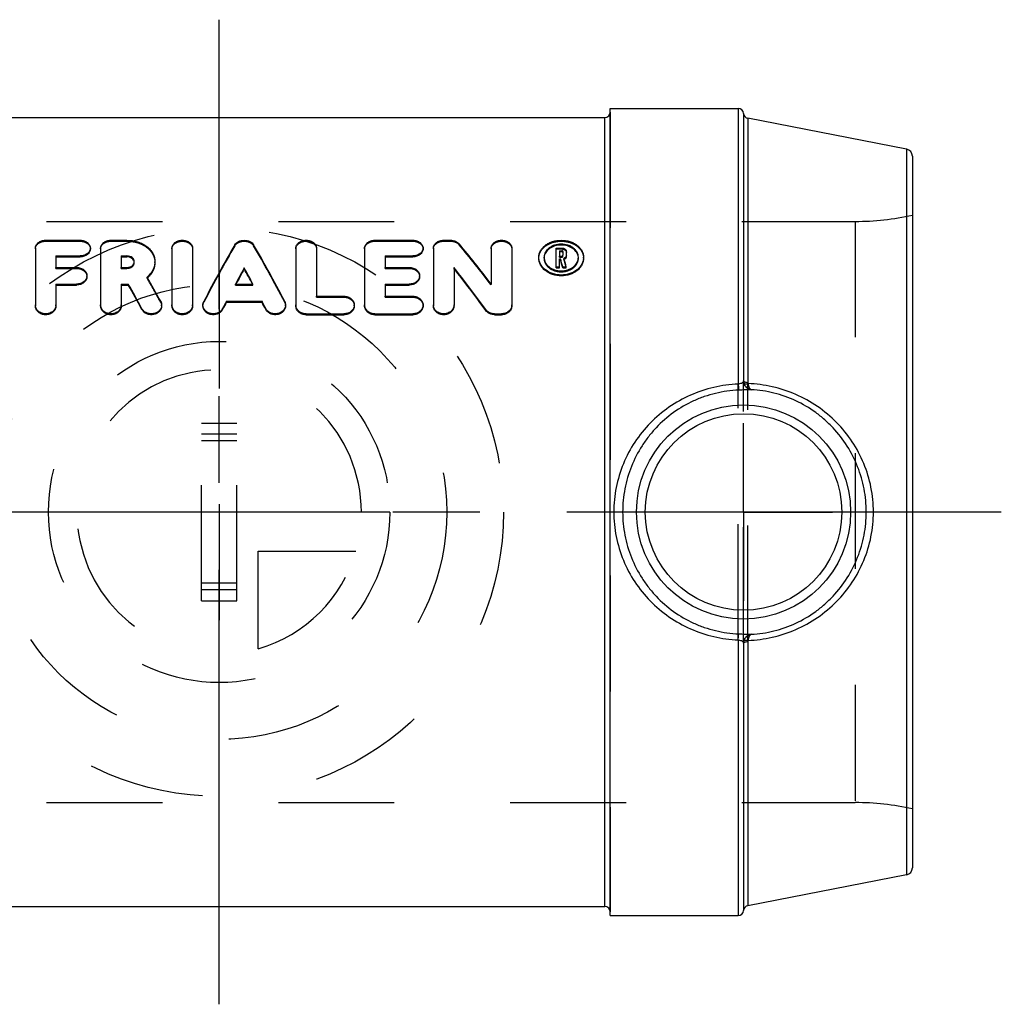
# Model space of a CAD drawing. Header units: millimetres. Extents: x 456 to 544, y 472.3 to 527.7.
# Tile 2 of 2: x 488.8 to 544, y 472.3 to 527.7. Entities that reach past the tile are written whole.
import ezdxf

# ---------------------------------------------------------------- set-up
doc = ezdxf.new("R2010")
doc.units = ezdxf.units.MM
doc.header["$LTSCALE"] = 65.185185
doc.linetypes.add('CENTER', pattern=[0.6, 0.375, -0.075, 0.075, -0.075])
doc.linetypes.add('HIDDEN', pattern=[0.2, 0.1, -0.1])
for name, color, linetype in [('ACHSEN_S', 7, 'CONTINUOUS'), ('KOERPER', 7, 'CONTINUOUS'), ('KONST.EL_MIT_GEO', 7, 'CONTINUOUS'), ('KURVEN', 7, 'CONTINUOUS'), ('L1', 7, 'CONTINUOUS')]:
    doc.layers.add(name, color=color, linetype=linetype)

msp = doc.modelspace()

# ---------------------------------------------------------------- linework, layer by layer
at = {"layer": 'ACHSEN_S', "color": 2, "linetype": 'CENTER'}
for p, q in [((500, 472.3), (500, 527.7)), ((544, 500), (456, 500))]:
    msp.add_line(p, q, dxfattribs=at)
at = {"layer": 'KOERPER', "color": 7, "linetype": 'Continuous'}
for p, q in [((522, 477.3), (522, 522.7)), ((522, 522.7), (529.202, 522.7)), ((478.3, 522.2), (521.7, 522.2)), ((478.3, 477.8), (521.7, 477.8)), ((522, 477.3), (529.202, 477.3))]:
    msp.add_line(p, q, dxfattribs=at)
at = {"layer": 'KOERPER', "color": 8, "linetype": 'HIDDEN'}
for p, q in [((464.221, 516.35), (535.779, 516.35)), ((464.221, 483.65), (535.779, 483.65))]:
    msp.add_line(p, q, dxfattribs=at)
at = {"layer": 'KONST.EL_MIT_GEO', "color": 8, "linetype": 'HIDDEN'}
for p, q in [((522, 522.5), (522, 477.5)), ((535.779, 516.35), (535.779, 483.65)), ((490.239, 515.239), (490.239, 515.29)), ((490.239, 515.239), (492.173, 515.239)), ((492.173, 515.239), (492.173, 515.29)), ((493.913, 515.239), (493.913, 515.29)), ((493.913, 515.239), (494.815, 515.239)), ((494.815, 515.239), (494.815, 515.29)), ((508.763, 515.239), (508.763, 515.29)), ((508.763, 515.239), (510.89, 515.239)), ((510.89, 515.239), (510.89, 515.29)), ((512.63, 515.239), (512.63, 515.29)), ((512.63, 515.239), (513.017, 515.239)), ((513.017, 515.239), (513.017, 515.29)), ((500.879, 514.978), (500.879, 515.029)), ((501.941, 514.978), (501.941, 515.029)), ((513.509, 515.034), (513.509, 515.085)), ((518.951, 514.8), (519.272, 514.8)), ((519.272, 514.8), (519.272, 514.851)), ((517.984, 514.279), (517.984, 514.33)), ((518.275, 514.279), (518.275, 514.33)), ((519.144, 514.343), (519.144, 514.393)), ((519.144, 514.343), (519.272, 514.343)), ((519.272, 514.343), (519.272, 514.393)), ((519.337, 514.394), (519.337, 514.444)), ((519.395, 514.217), (519.395, 514.267)), ((520.209, 514.279), (520.209, 514.33)), ((520.5, 514.279), (520.5, 514.33)), ((490.819, 513.71), (490.819, 513.76)), ((490.819, 513.71), (491.979, 513.71)), ((491.979, 513.71), (491.979, 513.76)), ((494.494, 513.71), (494.494, 513.76)), ((494.494, 513.71), (494.815, 513.71)), ((494.815, 513.71), (494.815, 513.76)), ((495.226, 514.034), (495.226, 514.085)), ((496.386, 514.034), (496.386, 514.085)), ((509.343, 513.71), (509.343, 513.76)), ((509.343, 513.71), (510.697, 513.71)), ((510.697, 513.71), (510.697, 513.76)), ((492.56, 513.245), (492.56, 513.295)), ((495.946, 513.165), (495.946, 513.215)), ((511.277, 513.245), (511.277, 513.295)), ((500.916, 512.772), (500.916, 512.823)), ((500.916, 512.772), (501.903, 512.772)), ((501.903, 512.772), (501.903, 512.823)), ((515.301, 512.774), (515.301, 512.824)), ((505.475, 512.09), (505.475, 512.14)), ((505.475, 512.09), (507.022, 512.09)), ((507.022, 512.09), (507.022, 512.14)), ((509.343, 512.09), (509.343, 512.14)), ((509.343, 512.09), (510.89, 512.09)), ((510.89, 512.09), (510.89, 512.14)), ((489.659, 511.599), (489.659, 511.649)), ((490.819, 511.599), (490.819, 511.649)), ((493.333, 511.599), (493.333, 511.649)), ((494.494, 511.599), (494.494, 511.649)), ((496.71, 511.807), (496.71, 511.857)), ((496.764, 511.599), (496.764, 511.649)), ((497.344, 511.599), (497.344, 511.649)), ((498.505, 511.599), (498.505, 511.649)), ((499.085, 511.599), (499.085, 511.649)), ((499.134, 511.797), (499.134, 511.847)), ((503.685, 511.797), (503.685, 511.847)), ((503.734, 511.599), (503.734, 511.649)), ((504.314, 511.599), (504.314, 511.649)), ((507.602, 511.599), (507.602, 511.649)), ((508.182, 511.599), (508.182, 511.649)), ((511.47, 511.599), (511.47, 511.649)), ((512.05, 511.599), (512.05, 511.649)), ((513.211, 511.599), (513.211, 511.649)), ((516.462, 511.599), (516.462, 511.649)), ((529.202, 492.802), (529.202, 507.198)), ((529.501, 492.626), (529.501, 507.374)), ((529.743, 492.715), (529.743, 507.285)), ((499, 495), (499, 505)), ((499, 505), (501, 505)), ((501, 495), (501, 505)), ((501, 504.372), (499, 504.372)), ((501, 504.001), (499, 504.001)), ((501, 495.999), (499, 495.999)), ((501, 495.628), (499, 495.628)), ((499, 495), (501, 495))]:
    msp.add_line(p, q, dxfattribs=at)
at = {"layer": 'KONST.EL_MIT_GEO', "color": 7, "linetype": 'Continuous'}
for p, q in [((529.202, 522.7), (529.202, 507.198)), ((529.501, 522.424), (529.501, 507.374)), ((521.7, 477.8), (521.7, 522.2)), ((538.676, 520.416), (529.743, 522.153)), ((529.743, 522.153), (529.743, 507.285)), ((538.676, 520.416), (538.676, 479.584)), ((539, 520.024), (539, 479.976)), ((490.239, 515.29), (492.173, 515.29)), ((493.913, 515.29), (494.815, 515.29)), ((508.763, 515.29), (510.89, 515.29)), ((512.63, 515.29), (513.017, 515.29)), ((489.659, 514.852), (489.659, 511.649)), ((492.753, 514.801), (492.753, 514.852)), ((493.333, 514.852), (493.333, 511.649)), ((497.344, 514.852), (497.344, 511.649)), ((498.505, 514.852), (498.505, 511.649)), ((504.314, 514.852), (504.314, 511.649)), ((505.475, 514.852), (505.475, 512.14)), ((508.182, 514.852), (508.182, 511.649)), ((511.47, 514.801), (511.47, 514.852)), ((512.05, 514.852), (512.05, 511.649)), ((515.301, 514.852), (515.301, 512.824)), ((516.462, 514.852), (516.462, 511.649)), ((518.951, 514.851), (519.272, 514.851)), ((518.951, 513.747), (518.951, 514.851)), ((519.144, 514.703), (519.272, 514.703)), ((519.144, 514.703), (519.144, 514.393)), ((519.272, 514.652), (519.272, 514.703)), ((490.819, 514.406), (490.819, 513.76)), ((490.819, 514.406), (492.173, 514.406)), ((490.819, 514.355), (492.173, 514.355)), ((492.173, 514.355), (492.173, 514.406)), ((494.494, 514.406), (494.494, 513.76)), ((494.494, 514.406), (494.815, 514.406)), ((494.494, 514.355), (494.815, 514.355)), ((494.815, 514.355), (494.815, 514.406)), ((509.343, 514.406), (509.343, 513.76)), ((509.343, 514.406), (510.89, 514.406)), ((509.343, 514.355), (510.89, 514.355)), ((510.89, 514.355), (510.89, 514.406)), ((517.984, 514.33), (517.984, 514.343)), ((518.275, 514.343), (518.275, 514.33)), ((519.144, 514.652), (519.272, 514.652)), ((519.144, 514.393), (519.272, 514.393)), ((519.144, 514.243), (519.204, 514.243)), ((519.144, 513.747), (519.144, 514.243)), ((519.144, 514.192), (519.204, 514.192)), ((519.204, 514.192), (519.204, 514.243)), ((519.337, 514.653), (519.337, 514.444)), ((519.531, 514.394), (519.531, 514.653)), ((520.209, 514.33), (520.209, 514.343)), ((520.5, 514.343), (520.5, 514.33)), ((490.819, 513.76), (491.979, 513.76)), ((494.494, 513.76), (494.815, 513.76)), ((501.41, 513.679), (501.41, 513.73)), ((509.343, 513.76), (510.697, 513.76)), ((513.211, 513.759), (513.211, 511.649)), ((518.951, 513.798), (519.144, 513.798)), ((518.951, 513.747), (519.144, 513.747)), ((519.329, 513.798), (519.527, 513.798)), ((519.329, 513.747), (519.329, 513.798)), ((519.329, 513.747), (519.527, 513.747)), ((519.527, 513.747), (519.527, 513.798)), ((490.819, 512.823), (490.819, 511.649)), ((490.819, 512.823), (491.979, 512.823)), ((490.819, 512.772), (491.979, 512.772)), ((491.979, 512.772), (491.979, 512.823)), ((494.494, 512.823), (494.494, 511.649)), ((494.494, 512.823), (494.89, 512.823)), ((494.494, 512.772), (494.89, 512.772)), ((494.89, 512.772), (494.89, 512.823)), ((500.916, 512.823), (501.903, 512.823)), ((509.343, 512.823), (509.343, 512.14)), ((509.343, 512.823), (510.697, 512.823)), ((509.343, 512.772), (510.697, 512.772)), ((510.697, 512.772), (510.697, 512.823)), ((505.475, 512.14), (507.022, 512.14)), ((509.343, 512.14), (510.89, 512.14)), ((495.658, 511.389), (495.658, 511.439)), ((500.196, 511.399), (500.196, 511.449)), ((500.405, 511.804), (500.405, 511.854)), ((500.405, 511.854), (502.414, 511.854)), ((500.405, 511.804), (502.414, 511.804)), ((502.414, 511.804), (502.414, 511.854)), ((502.623, 511.399), (502.623, 511.449)), ((515.003, 511.335), (515.003, 511.385)), ((504.895, 511.1), (504.895, 511.15)), ((504.895, 511.15), (507.022, 511.15)), ((504.895, 511.1), (507.022, 511.1)), ((507.022, 511.1), (507.022, 511.15)), ((508.763, 511.1), (508.763, 511.15)), ((508.763, 511.15), (510.89, 511.15)), ((508.763, 511.1), (510.89, 511.1)), ((510.89, 511.1), (510.89, 511.15)), ((515.495, 511.15), (515.881, 511.15)), ((515.495, 511.1), (515.495, 511.15)), ((515.495, 511.1), (515.881, 511.1)), ((515.881, 511.1), (515.881, 511.15)), ((529.202, 492.802), (529.202, 477.3)), ((529.501, 492.626), (529.501, 477.576)), ((529.743, 492.715), (529.743, 477.847)), ((538.676, 479.584), (529.743, 477.847))]:
    msp.add_line(p, q, dxfattribs=at)
for radius in [6.025, 5.526]:
    msp.add_circle((529.5, 500), radius, dxfattribs=at)
for centre, radius, start, end in [((521.7, 522.5), 0.3, 270, 360), ((529.202, 522.4), 0.3, 4.5216, 90), ((529.8, 522.447), 0.3, 184.5216, 259), ((538.6, 520.024), 0.4, 0, 79), ((518.859, 514.279), 0.584, 174.2193, 177.1034), ((519.624, 514.279), 0.584, 2.8966, 5.7807), ((490.083, 511.649), 0.424, 180.0079, 185.8565), ((493.757, 511.649), 0.424, 180.0079, 185.8565), ((497.768, 511.649), 0.424, 180.0079, 185.8565), ((504.738, 511.649), 0.424, 180.0079, 185.8581), ((508.606, 511.649), 0.424, 180.0079, 185.8581), ((512.474, 511.649), 0.424, 180.0079, 185.8565), ((530.009, 507.386), 0.508, 181.3156, 198.3531), ((530.009, 492.614), 0.508, 161.6469, 178.6844), ((538.6, 479.976), 0.4, 281, 360), ((521.7, 477.5), 0.3, 0, 90), ((529.202, 477.6), 0.3, 270, 355.4784), ((529.8, 477.553), 0.3, 101, 175.4784)]:
    msp.add_arc(centre, radius, start, end, dxfattribs=at)
at = {"layer": 'KONST.EL_MIT_GEO', "color": 8, "linetype": 'HIDDEN'}
for centre, radius, start, end in [((535.779, 531.35), 15, 270, 282.4015), ((518.859, 514.279), 0.584, 177.1039, 179.9997), ((519.284, 514.479), 0.285, 292.8916, 295.7133), ((519.625, 514.279), 0.584, 0.0003, 2.8961), ((494.971, 514.034), 0.254, 5.7322, 7.0196), ((494.972, 514.034), 0.254, 0.0043, 5.7327), ((495.007, 514.281), 1.459, 310.0546, 311.0589), ((535.779, 468.65), 15, 77.5985, 90)]:
    msp.add_arc(centre, radius, start, end, dxfattribs=at)
at = {"layer": 'KONST.EL_MIT_GEO', "color": 7, "linetype": 'Continuous'}
for centre, major_axis, ratio, start_param, end_param in [((498.776, 500), (8.845, 22.236), 0.191047, 0.90709, 1.086542), ((504.043, 500), (-8.845, 22.236), 0.191047, -1.086542, -0.90709), ((516.541, 500), (-12.911, 22.088), 0.237358, -1.095942, -0.965708), ((520.037, 500), (-4.332, 22.295), 0.106861, -0.924418, -0.898754), ((520.037, 500), (-4.312, 22.195), 0.106861, -0.923767, -0.897984), ((520.235, 500), (-4.332, 22.295), 0.106861, -0.924418, -0.89733), ((500.044, 500), (8.845, 22.236), 0.191047, 0.98339, 1.034036), ((500.044, 500), (8.805, 22.136), 0.191047, 0.982756, 1.030864), ((502.775, 500), (-8.845, 22.236), 0.191047, -1.034036, -0.98339), ((502.775, 500), (-8.805, 22.136), 0.191047, -1.030864, -0.982756), ((515.173, 500), (-12.911, 22.088), 0.237358, -1.172822, -1.043756), ((515.173, 500), (-12.853, 21.989), 0.237358, -1.172767, -1.043115), ((497.095, 500), (-9.411, 22.221), 0.199103, -1.094296, -1.02063), ((495.814, 500), (-9.411, 22.221), 0.199103, -1.116295, -1.042307), ((495.814, 500), (-9.368, 22.122), 0.199103, -1.116227, -1.041905), ((500.044, 500), (8.845, 22.236), 0.191047, 1.08618, 1.107507), ((500.044, 500), (8.805, 22.136), 0.191047, 1.086014, 1.107437), ((502.775, 500), (-8.845, 22.236), 0.191047, -1.107507, -1.08618), ((502.775, 500), (-8.805, 22.136), 0.191047, -1.107437, -1.086014)]:
    msp.add_ellipse(centre, major_axis=major_axis, ratio=ratio, start_param=start_param, end_param=end_param, dxfattribs=at)
at = {"layer": 'KONST.EL_MIT_GEO', "color": 8, "linetype": 'HIDDEN'}
for centre, major_axis, ratio, start_param, end_param in [((498.776, 500), (8.805, 22.136), 0.191047, 0.906102, 1.086378), ((504.043, 500), (-8.805, 22.136), 0.191047, -1.086378, -0.906102), ((516.541, 500), (-12.853, 21.989), 0.237358, -1.095539, -0.964704), ((520.235, 500), (-4.312, 22.195), 0.106861, -0.923767, -0.896553), ((497.095, 500), (-9.368, 22.122), 0.199103, -1.094129, -1.020129), ((500.044, 500), (8.805, 22.136), 0.191047, 13.597234, 13.600005), ((502.775, 500), (-8.805, 22.136), 0.191047, -1.033634, -1.030864)]:
    msp.add_ellipse(centre, major_axis=major_axis, ratio=ratio, start_param=start_param, end_param=end_param, dxfattribs=at)
at = {"layer": 'KONST.EL_MIT_GEO', "color": 7, "linetype": 'Continuous'}
for points, knots in [([(489.659, 514.852), (489.659, 514.881), (489.666, 514.939), (489.712, 515.052), (489.825, 515.176), (490.016, 515.269), (490.163, 515.29), (490.239, 515.29)], [0, 0, 0, 0, 0.107429, 0.217398, 0.452932, 0.716651, 1, 1, 1, 1]), ([(492.173, 515.29), (492.248, 515.29), (492.395, 515.269), (492.586, 515.176), (492.7, 515.052), (492.745, 514.939), (492.753, 514.881), (492.753, 514.852)], [0, 0, 0, 0, 0.283349, 0.547068, 0.782602, 0.892573, 1, 1, 1, 1]), ([(493.333, 514.852), (493.333, 514.881), (493.341, 514.939), (493.386, 515.052), (493.5, 515.176), (493.691, 515.269), (493.838, 515.29), (493.913, 515.29)], [0, 0, 0, 0, 0.107429, 0.217398, 0.452932, 0.716651, 1, 1, 1, 1]), ([(494.815, 515.29), (495.019, 515.29), (495.324, 515.246), (495.692, 515.098), (495.931, 514.95), (496.128, 514.768), (496.275, 514.558), (496.366, 514.327), (496.386, 514.165), (496.386, 514.085)], [0, 0, 0, 0, 0.279927, 0.414094, 0.542003, 0.663302, 0.778752, 0.890141, 1, 1, 1, 1]), ([(497.344, 514.852), (497.344, 514.881), (497.352, 514.939), (497.397, 515.052), (497.511, 515.176), (497.702, 515.269), (497.925, 515.301), (498.147, 515.269), (498.338, 515.176), (498.452, 515.052), (498.497, 514.939), (498.505, 514.881), (498.505, 514.852)], [0, 0, 0, 0, 0.053714, 0.108699, 0.226466, 0.358325, 0.5, 0.641675, 0.773534, 0.891301, 0.946286, 1, 1, 1, 1]), ([(500.879, 515.029), (500.902, 515.069), (500.965, 515.144), (501.091, 515.226), (501.244, 515.278), (501.41, 515.296), (501.575, 515.278), (501.728, 515.226), (501.854, 515.144), (501.918, 515.069), (501.941, 515.029)], [0, 0, 0, 0, 0.111676, 0.233277, 0.363953, 0.5, 0.636047, 0.766723, 0.888324, 1, 1, 1, 1]), ([(504.314, 514.852), (504.314, 514.881), (504.322, 514.939), (504.367, 515.052), (504.481, 515.176), (504.672, 515.269), (504.895, 515.301), (505.117, 515.269), (505.308, 515.176), (505.422, 515.052), (505.467, 514.939), (505.475, 514.881), (505.475, 514.852)], [0, 0, 0, 0, 0.053714, 0.108699, 0.226466, 0.358325, 0.5, 0.641675, 0.773534, 0.891301, 0.946286, 1, 1, 1, 1]), ([(508.182, 514.852), (508.182, 514.881), (508.19, 514.939), (508.235, 515.052), (508.349, 515.176), (508.54, 515.269), (508.687, 515.29), (508.763, 515.29)], [0, 0, 0, 0, 0.107429, 0.217398, 0.452932, 0.716651, 1, 1, 1, 1]), ([(510.89, 515.29), (510.966, 515.29), (511.112, 515.269), (511.304, 515.176), (511.417, 515.052), (511.463, 514.939), (511.47, 514.881), (511.47, 514.852)], [0, 0, 0, 0, 0.283349, 0.547068, 0.782602, 0.892573, 1, 1, 1, 1]), ([(512.05, 514.852), (512.05, 514.881), (512.058, 514.939), (512.103, 515.052), (512.217, 515.176), (512.408, 515.269), (512.555, 515.29), (512.63, 515.29)], [0, 0, 0, 0, 0.107429, 0.217398, 0.452932, 0.716651, 1, 1, 1, 1]), ([(513.017, 515.29), (513.113, 515.29), (513.297, 515.257), (513.455, 515.151), (513.509, 515.085)], [0, 0, 0, 0, 0.527759, 1, 1, 1, 1]), ([(515.301, 514.852), (515.301, 514.881), (515.309, 514.939), (515.354, 515.052), (515.468, 515.176), (515.659, 515.269), (515.881, 515.301), (516.104, 515.269), (516.295, 515.176), (516.409, 515.052), (516.454, 514.939), (516.462, 514.881), (516.462, 514.852)], [0, 0, 0, 0, 0.053714, 0.108699, 0.226466, 0.358325, 0.5, 0.641675, 0.773534, 0.891301, 0.946286, 1, 1, 1, 1]), ([(517.984, 514.343), (517.985, 514.406), (518.003, 514.534), (518.078, 514.715), (518.196, 514.879), (518.354, 515.022), (518.544, 515.139), (518.837, 515.255), (519.242, 515.313), (519.646, 515.255), (519.939, 515.139), (520.13, 515.022), (520.287, 514.879), (520.406, 514.715), (520.48, 514.534), (520.499, 514.406), (520.5, 514.343)], [0, 0, 0, 0, 0.054471, 0.109938, 0.167628, 0.228372, 0.292484, 0.359737, 0.5, 0.640263, 0.707516, 0.771628, 0.832372, 0.890062, 0.945529, 1, 1, 1, 1]), ([(492.753, 514.852), (492.753, 514.823), (492.745, 514.765), (492.7, 514.65), (492.587, 514.524), (492.396, 514.428), (492.248, 514.406), (492.173, 514.406)], [0, 0, 0, 0, 0.107023, 0.217392, 0.454612, 0.718587, 1, 1, 1, 1]), ([(492.753, 514.801), (492.753, 514.772), (492.745, 514.714), (492.7, 514.599), (492.587, 514.473), (492.396, 514.377), (492.248, 514.355), (492.173, 514.355)], [0, 0, 0, 0, 0.106972, 0.217299, 0.454486, 0.718501, 1, 1, 1, 1]), ([(511.47, 514.852), (511.47, 514.823), (511.462, 514.765), (511.417, 514.65), (511.304, 514.524), (511.113, 514.428), (510.965, 514.406), (510.89, 514.406)], [0, 0, 0, 0, 0.107023, 0.217392, 0.454612, 0.718587, 1, 1, 1, 1]), ([(511.47, 514.801), (511.47, 514.772), (511.462, 514.714), (511.417, 514.599), (511.304, 514.473), (511.113, 514.377), (510.965, 514.355), (510.89, 514.355)], [0, 0, 0, 0, 0.106972, 0.217299, 0.454486, 0.718501, 1, 1, 1, 1]), ([(520.209, 514.343), (520.208, 514.392), (520.193, 514.489), (520.135, 514.628), (520.044, 514.755), (519.923, 514.865), (519.777, 514.955), (519.552, 515.044), (519.242, 515.089), (518.932, 515.044), (518.707, 514.955), (518.561, 514.865), (518.44, 514.755), (518.348, 514.628), (518.291, 514.489), (518.276, 514.392), (518.275, 514.343)], [0, 0, 0, 0, 0.054414, 0.10994, 0.167752, 0.228615, 0.29279, 0.360017, 0.5, 0.639983, 0.70721, 0.771385, 0.832248, 0.89006, 0.945586, 1, 1, 1, 1]), ([(520.206, 514.338), (520.201, 514.384), (520.18, 514.477), (520.093, 514.655), (519.903, 514.846), (519.595, 514.987), (519.242, 515.037), (518.889, 514.987), (518.581, 514.846), (518.39, 514.655), (518.303, 514.477), (518.283, 514.384), (518.278, 514.338)], [0, 0, 0, 0, 0.054398, 0.1102, 0.22906, 0.360303, 0.5, 0.639697, 0.77094, 0.8898, 0.945602, 1, 1, 1, 1]), ([(519.272, 514.851), (519.305, 514.851), (519.371, 514.841), (519.457, 514.799), (519.516, 514.734), (519.531, 514.679), (519.531, 514.653)], [0, 0, 0, 0, 0.282106, 0.545864, 0.782749, 1, 1, 1, 1]), ([(519.337, 514.653), (519.337, 514.659), (519.334, 514.673), (519.319, 514.69), (519.297, 514.701), (519.28, 514.703), (519.272, 514.703)], [0, 0, 0, 0, 0.217259, 0.454408, 0.718199, 1, 1, 1, 1]), ([(495.226, 514.085), (495.226, 514.106), (495.22, 514.149), (495.188, 514.231), (495.108, 514.322), (494.972, 514.39), (494.868, 514.406), (494.815, 514.406)], [0, 0, 0, 0, 0.109698, 0.221705, 0.459268, 0.72125, 1, 1, 1, 1]), ([(495.224, 514.065), (495.219, 514.105), (495.188, 514.186), (495.093, 514.28), (494.963, 514.341), (494.865, 514.355), (494.815, 514.355)], [0, 0, 0, 0, 0.220929, 0.460519, 0.7228, 1, 1, 1, 1]), ([(520.5, 514.33), (520.5, 514.266), (520.483, 514.136), (520.411, 513.949), (520.294, 513.776), (520.079, 513.568), (519.725, 513.383), (519.242, 513.307), (518.758, 513.383), (518.404, 513.568), (518.19, 513.776), (518.073, 513.949), (518, 514.136), (517.984, 514.266), (517.984, 514.33)], [0, 0, 0, 0, 0.054156, 0.110057, 0.168594, 0.230181, 0.361425, 0.5, 0.638575, 0.769819, 0.831406, 0.889943, 0.945844, 1, 1, 1, 1]), ([(520.5, 514.279), (520.5, 514.215), (520.483, 514.085), (520.411, 513.898), (520.294, 513.725), (520.079, 513.518), (519.725, 513.332), (519.242, 513.257), (518.758, 513.332), (518.404, 513.518), (518.19, 513.725), (518.073, 513.898), (518, 514.085), (517.984, 514.215), (517.984, 514.279)], [0, 0, 0, 0, 0.054133, 0.110019, 0.168547, 0.230132, 0.361393, 0.5, 0.638607, 0.769868, 0.831453, 0.889981, 0.945867, 1, 1, 1, 1]), ([(518.275, 514.33), (518.275, 514.281), (518.288, 514.181), (518.363, 513.986), (518.551, 513.77), (518.87, 513.605), (519.242, 513.547), (519.613, 513.605), (519.932, 513.77), (520.12, 513.986), (520.196, 514.181), (520.209, 514.281), (520.209, 514.33)], [0, 0, 0, 0, 0.054269, 0.110194, 0.22964, 0.361031, 0.5, 0.638969, 0.77036, 0.889806, 0.945731, 1, 1, 1, 1]), ([(519.328, 514.627), (519.322, 514.635), (519.304, 514.648), (519.283, 514.652), (519.272, 514.652)], [0, 0, 0, 0, 0.472852, 1, 1, 1, 1]), ([(519.272, 514.393), (519.28, 514.393), (519.297, 514.396), (519.319, 514.407), (519.334, 514.424), (519.337, 514.438), (519.337, 514.444)], [0, 0, 0, 0, 0.280414, 0.543734, 0.781543, 1, 1, 1, 1]), ([(519.337, 514.602), (519.337, 514.609), (519.335, 514.618), (519.33, 514.625), (519.328, 514.627)], [0, 0, 0, 0, 0.738666, 1, 1, 1, 1]), ([(519.531, 514.444), (519.531, 514.426), (519.524, 514.389), (519.486, 514.32), (519.433, 514.283), (519.395, 514.267)], [0, 0, 0, 0, 0.229608, 0.470127, 1, 1, 1, 1]), ([(519.531, 514.394), (519.531, 514.377), (519.525, 514.342), (519.49, 514.276), (519.443, 514.239), (519.408, 514.222)], [0, 0, 0, 0, 0.230939, 0.471876, 1, 1, 1, 1]), ([(491.979, 513.76), (492.055, 513.76), (492.202, 513.738), (492.394, 513.639), (492.507, 513.508), (492.552, 513.388), (492.56, 513.326), (492.56, 513.295)], [0, 0, 0, 0, 0.27509, 0.535388, 0.774338, 0.888106, 1, 1, 1, 1]), ([(494.815, 513.76), (494.868, 513.76), (494.972, 513.777), (495.108, 513.846), (495.188, 513.938), (495.22, 514.021), (495.226, 514.064), (495.226, 514.085)], [0, 0, 0, 0, 0.277506, 0.539643, 0.778306, 0.890571, 1, 1, 1, 1]), ([(496.386, 514.085), (496.386, 514.006), (496.366, 513.845), (496.279, 513.613), (496.138, 513.397), (496.014, 513.272), (495.946, 513.215)], [0, 0, 0, 0, 0.235909, 0.479273, 0.733467, 1, 1, 1, 1]), ([(496.386, 514.034), (496.386, 513.957), (496.367, 513.8), (496.284, 513.574), (496.149, 513.362), (496.031, 513.238), (495.965, 513.181)], [0, 0, 0, 0, 0.236302, 0.47983, 0.733879, 1, 1, 1, 1]), ([(510.697, 513.76), (510.772, 513.76), (510.919, 513.738), (511.111, 513.639), (511.224, 513.508), (511.269, 513.388), (511.277, 513.326), (511.277, 513.295)], [0, 0, 0, 0, 0.27509, 0.535388, 0.774338, 0.888106, 1, 1, 1, 1]), ([(492.56, 513.295), (492.56, 513.265), (492.552, 513.202), (492.507, 513.082), (492.394, 512.948), (492.203, 512.846), (492.055, 512.823), (491.979, 512.823)], [0, 0, 0, 0, 0.111535, 0.225637, 0.466015, 0.726506, 1, 1, 1, 1]), ([(492.56, 513.245), (492.56, 513.214), (492.552, 513.152), (492.507, 513.031), (492.394, 512.898), (492.203, 512.796), (492.055, 512.772), (491.979, 512.772)], [0, 0, 0, 0, 0.11151, 0.225593, 0.465957, 0.726468, 1, 1, 1, 1]), ([(511.277, 513.295), (511.277, 513.265), (511.269, 513.202), (511.224, 513.082), (511.111, 512.948), (510.92, 512.846), (510.772, 512.823), (510.697, 512.823)], [0, 0, 0, 0, 0.111535, 0.225637, 0.466015, 0.726506, 1, 1, 1, 1]), ([(511.277, 513.245), (511.277, 513.214), (511.269, 513.152), (511.224, 513.031), (511.111, 512.898), (510.92, 512.796), (510.772, 512.772), (510.697, 512.772)], [0, 0, 0, 0, 0.11151, 0.225593, 0.465957, 0.726468, 1, 1, 1, 1]), ([(507.022, 512.14), (507.097, 512.14), (507.245, 512.116), (507.437, 512.01), (507.549, 511.872), (507.595, 511.746), (507.602, 511.681), (507.602, 511.649)], [0, 0, 0, 0, 0.268317, 0.525693, 0.767423, 0.884361, 1, 1, 1, 1]), ([(510.89, 512.14), (510.965, 512.14), (511.113, 512.116), (511.305, 512.01), (511.417, 511.872), (511.462, 511.746), (511.47, 511.681), (511.47, 511.649)], [0, 0, 0, 0, 0.268317, 0.525693, 0.767423, 0.884361, 1, 1, 1, 1]), ([(490.819, 511.599), (490.819, 511.566), (490.811, 511.501), (490.766, 511.374), (490.655, 511.233), (490.463, 511.125), (490.239, 511.087), (490.015, 511.125), (489.823, 511.233), (489.711, 511.374), (489.666, 511.501), (489.659, 511.566), (489.659, 511.599)], [0, 0, 0, 0, 0.057659, 0.116262, 0.23773, 0.366501, 0.5, 0.633499, 0.76227, 0.883738, 0.942341, 1, 1, 1, 1]), ([(490.819, 511.649), (490.819, 511.586), (490.789, 511.455), (490.664, 511.292), (490.48, 511.182), (490.264, 511.138), (490.045, 511.166), (489.852, 511.262), (489.711, 511.414), (489.667, 511.542), (489.661, 511.605)], [0, 0, 0, 0, 0.115368, 0.236416, 0.364603, 0.497703, 0.631353, 0.760968, 0.883671, 1, 1, 1, 1]), ([(494.494, 511.599), (494.494, 511.566), (494.486, 511.501), (494.441, 511.374), (494.329, 511.233), (494.137, 511.125), (493.913, 511.087), (493.69, 511.125), (493.497, 511.233), (493.386, 511.374), (493.341, 511.501), (493.333, 511.566), (493.333, 511.599)], [0, 0, 0, 0, 0.057659, 0.116262, 0.23773, 0.366501, 0.5, 0.633499, 0.76227, 0.883738, 0.942341, 1, 1, 1, 1]), ([(494.494, 511.649), (494.494, 511.586), (494.463, 511.455), (494.338, 511.292), (494.155, 511.182), (493.939, 511.138), (493.72, 511.166), (493.526, 511.262), (493.386, 511.414), (493.342, 511.542), (493.335, 511.605)], [0, 0, 0, 0, 0.115368, 0.236416, 0.364603, 0.497703, 0.631353, 0.760968, 0.883671, 1, 1, 1, 1]), ([(496.764, 511.649), (496.764, 511.593), (496.741, 511.478), (496.642, 511.328), (496.493, 511.216), (496.31, 511.152), (496.114, 511.144), (495.926, 511.192), (495.765, 511.291), (495.686, 511.387), (495.658, 511.439)], [0, 0, 0, 0, 0.11413, 0.232904, 0.357999, 0.488391, 0.621151, 0.75259, 0.879435, 1, 1, 1, 1]), ([(496.764, 511.599), (496.764, 511.543), (496.741, 511.427), (496.642, 511.278), (496.493, 511.166), (496.31, 511.102), (496.114, 511.094), (495.926, 511.142), (495.765, 511.241), (495.686, 511.337), (495.658, 511.389)], [0, 0, 0, 0, 0.114125, 0.232898, 0.357993, 0.488387, 0.621149, 0.752589, 0.879435, 1, 1, 1, 1]), ([(496.71, 511.857), (496.727, 511.825), (496.755, 511.757), (496.764, 511.685), (496.764, 511.649)], [0, 0, 0, 0, 0.503519, 1, 1, 1, 1]), ([(498.505, 511.599), (498.505, 511.566), (498.497, 511.501), (498.452, 511.374), (498.34, 511.233), (498.148, 511.125), (497.925, 511.087), (497.701, 511.125), (497.509, 511.233), (497.397, 511.374), (497.352, 511.501), (497.344, 511.566), (497.344, 511.599)], [0, 0, 0, 0, 0.057659, 0.116262, 0.23773, 0.366501, 0.5, 0.633499, 0.76227, 0.883738, 0.942341, 1, 1, 1, 1]), ([(498.505, 511.649), (498.505, 511.586), (498.474, 511.455), (498.349, 511.292), (498.166, 511.182), (497.95, 511.138), (497.731, 511.166), (497.538, 511.262), (497.397, 511.414), (497.353, 511.542), (497.347, 511.605)], [0, 0, 0, 0, 0.115368, 0.236416, 0.364603, 0.497703, 0.631353, 0.760968, 0.883671, 1, 1, 1, 1]), ([(499.085, 511.649), (499.085, 511.683), (499.093, 511.752), (499.118, 511.817), (499.134, 511.847)], [0, 0, 0, 0, 0.496848, 1, 1, 1, 1]), ([(500.196, 511.449), (500.169, 511.396), (500.092, 511.298), (499.932, 511.195), (499.743, 511.145), (499.545, 511.151), (499.36, 511.213), (499.209, 511.326), (499.109, 511.476), (499.085, 511.592), (499.085, 511.649)], [0, 0, 0, 0, 0.120243, 0.246844, 0.378205, 0.511048, 0.641617, 0.766898, 0.885803, 1, 1, 1, 1]), ([(500.196, 511.399), (500.169, 511.346), (500.092, 511.248), (499.932, 511.145), (499.743, 511.095), (499.545, 511.101), (499.36, 511.163), (499.209, 511.276), (499.109, 511.426), (499.085, 511.542), (499.085, 511.599)], [0, 0, 0, 0, 0.120242, 0.246844, 0.378207, 0.511052, 0.641622, 0.766905, 0.885807, 1, 1, 1, 1]), ([(503.734, 511.649), (503.734, 511.592), (503.71, 511.476), (503.61, 511.326), (503.459, 511.213), (503.274, 511.151), (503.076, 511.145), (502.887, 511.195), (502.727, 511.298), (502.65, 511.396), (502.623, 511.449)], [0, 0, 0, 0, 0.114197, 0.233102, 0.358383, 0.488952, 0.621795, 0.753156, 0.879757, 1, 1, 1, 1]), ([(503.734, 511.599), (503.734, 511.542), (503.71, 511.426), (503.61, 511.276), (503.459, 511.163), (503.274, 511.101), (503.076, 511.095), (502.887, 511.145), (502.727, 511.248), (502.65, 511.346), (502.623, 511.399)], [0, 0, 0, 0, 0.114193, 0.233095, 0.358378, 0.488948, 0.621793, 0.753156, 0.879758, 1, 1, 1, 1]), ([(503.685, 511.847), (503.701, 511.817), (503.726, 511.752), (503.734, 511.683), (503.734, 511.649)], [0, 0, 0, 0, 0.503152, 1, 1, 1, 1]), ([(504.895, 511.1), (504.82, 511.1), (504.671, 511.125), (504.479, 511.233), (504.367, 511.374), (504.322, 511.501), (504.314, 511.566), (504.314, 511.599)], [0, 0, 0, 0, 0.266998, 0.52454, 0.767475, 0.884683, 1, 1, 1, 1]), ([(504.895, 511.15), (504.824, 511.15), (504.683, 511.172), (504.498, 511.27), (504.365, 511.419), (504.323, 511.544), (504.317, 511.605)], [0, 0, 0, 0, 0.2662, 0.52391, 0.768067, 1, 1, 1, 1]), ([(507.602, 511.649), (507.602, 511.616), (507.595, 511.551), (507.549, 511.424), (507.438, 511.283), (507.246, 511.175), (507.097, 511.15), (507.022, 511.15)], [0, 0, 0, 0, 0.11532, 0.232533, 0.475469, 0.733006, 1, 1, 1, 1]), ([(507.602, 511.599), (507.602, 511.566), (507.595, 511.501), (507.549, 511.374), (507.438, 511.233), (507.246, 511.125), (507.097, 511.1), (507.022, 511.1)], [0, 0, 0, 0, 0.115315, 0.232525, 0.47546, 0.733002, 1, 1, 1, 1]), ([(508.763, 511.1), (508.687, 511.1), (508.539, 511.125), (508.347, 511.233), (508.235, 511.374), (508.19, 511.501), (508.182, 511.566), (508.182, 511.599)], [0, 0, 0, 0, 0.266998, 0.52454, 0.767475, 0.884683, 1, 1, 1, 1]), ([(508.763, 511.15), (508.692, 511.15), (508.551, 511.172), (508.366, 511.27), (508.233, 511.419), (508.191, 511.544), (508.185, 511.605)], [0, 0, 0, 0, 0.2662, 0.52391, 0.768067, 1, 1, 1, 1]), ([(511.47, 511.649), (511.47, 511.616), (511.462, 511.551), (511.417, 511.424), (511.306, 511.283), (511.114, 511.175), (510.965, 511.15), (510.89, 511.15)], [0, 0, 0, 0, 0.11532, 0.232533, 0.475469, 0.733006, 1, 1, 1, 1]), ([(511.47, 511.599), (511.47, 511.566), (511.462, 511.501), (511.417, 511.374), (511.306, 511.233), (511.114, 511.125), (510.965, 511.1), (510.89, 511.1)], [0, 0, 0, 0, 0.115315, 0.232525, 0.47546, 0.733002, 1, 1, 1, 1]), ([(513.211, 511.599), (513.211, 511.566), (513.203, 511.501), (513.158, 511.374), (513.046, 511.233), (512.854, 511.125), (512.63, 511.087), (512.407, 511.125), (512.215, 511.233), (512.103, 511.374), (512.058, 511.501), (512.05, 511.566), (512.05, 511.599)], [0, 0, 0, 0, 0.057659, 0.116262, 0.23773, 0.366501, 0.5, 0.633499, 0.76227, 0.883738, 0.942341, 1, 1, 1, 1]), ([(513.211, 511.649), (513.211, 511.586), (513.18, 511.455), (513.055, 511.292), (512.872, 511.182), (512.656, 511.138), (512.437, 511.166), (512.243, 511.262), (512.103, 511.414), (512.059, 511.542), (512.053, 511.605)], [0, 0, 0, 0, 0.115368, 0.236416, 0.364603, 0.497703, 0.631353, 0.760968, 0.883671, 1, 1, 1, 1]), ([(515.495, 511.15), (515.399, 511.15), (515.209, 511.19), (515.056, 511.312), (515.003, 511.385)], [0, 0, 0, 0, 0.514225, 1, 1, 1, 1]), ([(516.462, 511.649), (516.462, 511.616), (516.454, 511.551), (516.409, 511.424), (516.297, 511.283), (516.105, 511.175), (515.957, 511.15), (515.881, 511.15)], [0, 0, 0, 0, 0.115322, 0.232533, 0.475469, 0.733006, 1, 1, 1, 1]), ([(516.462, 511.599), (516.462, 511.566), (516.454, 511.501), (516.409, 511.374), (516.297, 511.233), (516.105, 511.125), (515.957, 511.1), (515.881, 511.1)], [0, 0, 0, 0, 0.115317, 0.232525, 0.47546, 0.733002, 1, 1, 1, 1]), ([(515.495, 511.1), (515.399, 511.1), (515.209, 511.14), (515.056, 511.262), (515.003, 511.335)], [0, 0, 0, 0, 0.514227, 1, 1, 1, 1]), ([(529.202, 507.198), (528.738, 507.179), (527.814, 507.054), (526.492, 506.611), (525.28, 505.931), (524.22, 505.037), (523.348, 503.959), (522.696, 502.73), (522.292, 501.394), (522.2, 500.464), (522.2, 500)], [0, 0, 0, 0, 0.1257, 0.250911, 0.375537, 0.499809, 0.62414, 0.748905, 0.87425, 1, 1, 1, 1]), ([(529.501, 507.374), (529.498, 507.353), (529.481, 507.307), (529.417, 507.253), (529.32, 507.216), (529.244, 507.203), (529.202, 507.198)], [0, 0, 0, 0, 0.172156, 0.378487, 0.654931, 1, 1, 1, 1]), ([(529.202, 507.198), (529.204, 507.154), (529.207, 507.091), (529.211, 507.011), (529.214, 506.962), (529.216, 506.922), (529.218, 506.891), (529.22, 506.871), (529.221, 506.861), (529.222, 506.858)], [0, 0, 0, 0, 0.389054, 0.557112, 0.70238, 0.821625, 0.912192, 0.972074, 1, 1, 1, 1]), ([(529.501, 507.374), (529.504, 507.362), (529.52, 507.344), (529.548, 507.328), (529.59, 507.31), (529.656, 507.294), (529.712, 507.287), (529.743, 507.285)], [0, 0, 0, 0, 0.144828, 0.244937, 0.364752, 0.656989, 1, 1, 1, 1]), ([(529.527, 507.226), (529.534, 507.218), (529.561, 507.208), (529.611, 507.205), (529.677, 507.211), (529.725, 507.22), (529.752, 507.226)], [0, 0, 0, 0, 0.137742, 0.356101, 0.650185, 1, 1, 1, 1]), ([(529.94, 506.882), (529.896, 506.886), (529.806, 506.909), (529.686, 506.983), (529.587, 507.09), (529.542, 507.179), (529.527, 507.226)], [0, 0, 0, 0, 0.2355, 0.482322, 0.738529, 1, 1, 1, 1]), ([(536.806, 500), (536.806, 500.465), (536.714, 501.398), (536.307, 502.742), (535.647, 503.981), (534.762, 505.071), (533.685, 505.972), (532.459, 506.652), (531.132, 507.088), (530.211, 507.209), (529.752, 507.226)], [0, 0, 0, 0, 0.1253, 0.250525, 0.375688, 0.500889, 0.626189, 0.751446, 0.876239, 1, 1, 1, 1]), ([(529.752, 507.226), (529.758, 507.181), (529.776, 507.099), (529.812, 507.005), (529.849, 506.946), (529.884, 506.907), (529.918, 506.886), (529.94, 506.882)], [0, 0, 0, 0, 0.331677, 0.613109, 0.731334, 0.834126, 1, 1, 1, 1]), ([(529.222, 506.858), (528.785, 506.84), (528.13, 506.748), (527.29, 506.502), (526.482, 506.178), (525.54, 505.63), (524.72, 504.915), (524.155, 504.259), (523.653, 503.551), (523.153, 502.578), (522.783, 501.315), (522.699, 500.438), (522.699, 500)], [0, 0, 0, 0, 0.125767, 0.188521, 0.251092, 0.375583, 0.499681, 0.561805, 0.624017, 0.748741, 0.874139, 1, 1, 1, 1]), ([(529.94, 506.882), (529.927, 506.88), (529.895, 506.877), (529.811, 506.873), (529.667, 506.87), (529.46, 506.866), (529.305, 506.861), (529.222, 506.858)], [0, 0, 0, 0, 0.054477, 0.131961, 0.353884, 0.65319, 1, 1, 1, 1]), ([(536.402, 500), (536.402, 500.434), (536.34, 501.088), (536.138, 501.934), (535.858, 502.757), (535.365, 503.73), (534.697, 504.594), (534.073, 505.199), (533.394, 505.743), (532.454, 506.296), (531.226, 506.731), (530.368, 506.859), (529.94, 506.882)], [0, 0, 0, 0, 0.125297, 0.187982, 0.250638, 0.375756, 0.5009, 0.563588, 0.626305, 0.751561, 0.876349, 1, 1, 1, 1]), ([(522.2, 500), (522.2, 499.536), (522.292, 498.606), (522.696, 497.27), (523.348, 496.041), (524.22, 494.963), (525.28, 494.069), (526.492, 493.389), (527.814, 492.946), (528.738, 492.821), (529.202, 492.802)], [0, 0, 0, 0, 0.12575, 0.251095, 0.37586, 0.500191, 0.624463, 0.749089, 0.8743, 1, 1, 1, 1]), ([(522.699, 500), (522.699, 499.562), (522.783, 498.685), (523.153, 497.422), (523.653, 496.449), (524.155, 495.741), (524.72, 495.085), (525.54, 494.37), (526.482, 493.822), (527.29, 493.498), (528.13, 493.252), (528.785, 493.16), (529.222, 493.142)], [0, 0, 0, 0, 0.125861, 0.251259, 0.375983, 0.438195, 0.500319, 0.624417, 0.748908, 0.811479, 0.874233, 1, 1, 1, 1]), ([(529.752, 492.774), (530.211, 492.791), (531.132, 492.912), (532.459, 493.348), (533.685, 494.028), (534.762, 494.929), (535.647, 496.019), (536.307, 497.258), (536.714, 498.602), (536.806, 499.535), (536.806, 500)], [0, 0, 0, 0, 0.123761, 0.248554, 0.373811, 0.499111, 0.624312, 0.749475, 0.8747, 1, 1, 1, 1]), ([(529.94, 493.118), (530.368, 493.141), (531.226, 493.269), (532.454, 493.704), (533.394, 494.257), (534.073, 494.801), (534.697, 495.406), (535.365, 496.27), (535.858, 497.243), (536.138, 498.066), (536.34, 498.912), (536.402, 499.566), (536.402, 500)], [0, 0, 0, 0, 0.123651, 0.248439, 0.373695, 0.436412, 0.4991, 0.624244, 0.749362, 0.812018, 0.874703, 1, 1, 1, 1]), ([(529.202, 492.802), (529.204, 492.846), (529.207, 492.909), (529.211, 492.989), (529.214, 493.038), (529.216, 493.078), (529.218, 493.109), (529.22, 493.129), (529.221, 493.139), (529.222, 493.142)], [0, 0, 0, 0, 0.389055, 0.557112, 0.702381, 0.821626, 0.912193, 0.972075, 1, 1, 1, 1]), ([(529.222, 493.142), (529.305, 493.139), (529.46, 493.134), (529.667, 493.13), (529.811, 493.127), (529.895, 493.123), (529.927, 493.12), (529.94, 493.118)], [0, 0, 0, 0, 0.34681, 0.646116, 0.868039, 0.945523, 1, 1, 1, 1]), ([(529.527, 492.774), (529.542, 492.821), (529.587, 492.91), (529.686, 493.017), (529.806, 493.091), (529.896, 493.114), (529.94, 493.118)], [0, 0, 0, 0, 0.261471, 0.517678, 0.7645, 1, 1, 1, 1]), ([(529.94, 493.118), (529.918, 493.114), (529.884, 493.093), (529.849, 493.054), (529.812, 492.995), (529.776, 492.901), (529.758, 492.819), (529.752, 492.774)], [0, 0, 0, 0, 0.165874, 0.268666, 0.38689, 0.668323, 1, 1, 1, 1]), ([(529.202, 492.802), (529.244, 492.797), (529.32, 492.784), (529.417, 492.747), (529.481, 492.693), (529.498, 492.647), (529.501, 492.626)], [0, 0, 0, 0, 0.345069, 0.621513, 0.827844, 1, 1, 1, 1]), ([(529.501, 492.626), (529.504, 492.638), (529.52, 492.656), (529.548, 492.672), (529.59, 492.69), (529.656, 492.706), (529.712, 492.713), (529.743, 492.715)], [0, 0, 0, 0, 0.144828, 0.244937, 0.364752, 0.656989, 1, 1, 1, 1]), ([(529.527, 492.774), (529.534, 492.782), (529.561, 492.792), (529.611, 492.795), (529.677, 492.789), (529.725, 492.78), (529.752, 492.774)], [0, 0, 0, 0, 0.137743, 0.356101, 0.650185, 1, 1, 1, 1])]:
    msp.add_open_spline(points, degree=3, knots=knots, dxfattribs=at)
at = {"layer": 'KONST.EL_MIT_GEO', "color": 8, "linetype": 'HIDDEN'}
for points, knots in [([(489.659, 514.801), (489.659, 514.829), (489.666, 514.888), (489.712, 515.001), (489.825, 515.125), (490.016, 515.217), (490.163, 515.239), (490.239, 515.239)], [0, 0, 0, 0, 0.10738, 0.217305, 0.452795, 0.716552, 1, 1, 1, 1]), ([(492.173, 515.239), (492.248, 515.239), (492.395, 515.217), (492.586, 515.125), (492.7, 515.001), (492.745, 514.888), (492.753, 514.829), (492.753, 514.801)], [0, 0, 0, 0, 0.283448, 0.547205, 0.782695, 0.892623, 1, 1, 1, 1]), ([(493.333, 514.801), (493.333, 514.829), (493.341, 514.888), (493.386, 515.001), (493.5, 515.125), (493.691, 515.217), (493.838, 515.239), (493.913, 515.239)], [0, 0, 0, 0, 0.10738, 0.217305, 0.452795, 0.716552, 1, 1, 1, 1]), ([(494.815, 515.239), (495.019, 515.239), (495.324, 515.195), (495.692, 515.047), (495.931, 514.899), (496.128, 514.717), (496.275, 514.507), (496.366, 514.277), (496.386, 514.115), (496.386, 514.034)], [0, 0, 0, 0, 0.280007, 0.414195, 0.542109, 0.663394, 0.778818, 0.890174, 1, 1, 1, 1]), ([(497.344, 514.801), (497.344, 514.829), (497.352, 514.888), (497.397, 515.001), (497.511, 515.125), (497.702, 515.217), (497.925, 515.25), (498.147, 515.217), (498.338, 515.125), (498.452, 515.001), (498.497, 514.888), (498.505, 514.829), (498.505, 514.801)], [0, 0, 0, 0, 0.05369, 0.108652, 0.226398, 0.358276, 0.5, 0.641724, 0.773602, 0.891348, 0.94631, 1, 1, 1, 1]), ([(500.879, 514.978), (500.902, 515.018), (500.965, 515.092), (501.091, 515.175), (501.244, 515.227), (501.41, 515.245), (501.575, 515.227), (501.728, 515.175), (501.854, 515.092), (501.918, 515.018), (501.941, 514.978)], [0, 0, 0, 0, 0.111639, 0.233229, 0.363921, 0.5, 0.636079, 0.766771, 0.888361, 1, 1, 1, 1]), ([(504.314, 514.801), (504.314, 514.829), (504.322, 514.888), (504.367, 515.001), (504.481, 515.125), (504.672, 515.217), (504.895, 515.25), (505.117, 515.217), (505.308, 515.125), (505.422, 515.001), (505.467, 514.888), (505.475, 514.829), (505.475, 514.801)], [0, 0, 0, 0, 0.05369, 0.108652, 0.226398, 0.358276, 0.5, 0.641724, 0.773602, 0.891348, 0.94631, 1, 1, 1, 1]), ([(508.182, 514.801), (508.182, 514.829), (508.19, 514.888), (508.235, 515.001), (508.349, 515.125), (508.54, 515.217), (508.687, 515.239), (508.763, 515.239)], [0, 0, 0, 0, 0.10738, 0.217305, 0.452795, 0.716552, 1, 1, 1, 1]), ([(510.89, 515.239), (510.966, 515.239), (511.112, 515.217), (511.304, 515.125), (511.417, 515.001), (511.463, 514.888), (511.47, 514.829), (511.47, 514.801)], [0, 0, 0, 0, 0.283448, 0.547205, 0.782695, 0.892623, 1, 1, 1, 1]), ([(512.05, 514.801), (512.05, 514.829), (512.058, 514.888), (512.103, 515.001), (512.217, 515.125), (512.408, 515.217), (512.555, 515.239), (512.63, 515.239)], [0, 0, 0, 0, 0.10738, 0.217305, 0.452795, 0.716552, 1, 1, 1, 1]), ([(513.017, 515.239), (513.113, 515.239), (513.297, 515.206), (513.455, 515.1), (513.509, 515.034)], [0, 0, 0, 0, 0.527836, 1, 1, 1, 1]), ([(515.301, 514.801), (515.301, 514.829), (515.309, 514.888), (515.354, 515.001), (515.468, 515.125), (515.659, 515.217), (515.881, 515.25), (516.104, 515.217), (516.295, 515.125), (516.409, 515.001), (516.454, 514.888), (516.462, 514.829), (516.462, 514.801)], [0, 0, 0, 0, 0.05369, 0.108652, 0.226398, 0.358276, 0.5, 0.641724, 0.773602, 0.891348, 0.94631, 1, 1, 1, 1]), ([(517.984, 514.279), (517.984, 514.343), (518, 514.471), (518.073, 514.654), (518.19, 514.822), (518.347, 514.967), (518.539, 515.085), (518.834, 515.203), (519.242, 515.262), (519.65, 515.203), (519.945, 515.085), (520.136, 514.967), (520.294, 514.822), (520.411, 514.654), (520.484, 514.471), (520.5, 514.343), (520.5, 514.279)], [0, 0, 0, 0, 0.054499, 0.109917, 0.167528, 0.228204, 0.292289, 0.359567, 0.5, 0.640433, 0.707711, 0.771796, 0.832472, 0.890083, 0.945501, 1, 1, 1, 1]), ([(519.272, 514.8), (519.305, 514.8), (519.371, 514.79), (519.457, 514.748), (519.516, 514.683), (519.531, 514.628), (519.531, 514.602)], [0, 0, 0, 0, 0.282194, 0.545988, 0.782836, 1, 1, 1, 1]), ([(518.275, 514.279), (518.275, 514.23), (518.288, 514.13), (518.363, 513.935), (518.551, 513.719), (518.87, 513.555), (519.242, 513.497), (519.613, 513.555), (519.932, 513.719), (520.12, 513.935), (520.196, 514.13), (520.209, 514.23), (520.209, 514.279)], [0, 0, 0, 0, 0.054247, 0.110155, 0.22959, 0.360998, 0.5, 0.639002, 0.77041, 0.889845, 0.945753, 1, 1, 1, 1]), ([(519.272, 514.343), (519.28, 514.343), (519.297, 514.345), (519.319, 514.356), (519.334, 514.373), (519.337, 514.387), (519.337, 514.394)], [0, 0, 0, 0, 0.280491, 0.543844, 0.781622, 1, 1, 1, 1]), ([(491.979, 513.71), (492.055, 513.71), (492.202, 513.687), (492.394, 513.588), (492.507, 513.457), (492.552, 513.337), (492.56, 513.276), (492.56, 513.245)], [0, 0, 0, 0, 0.275137, 0.535453, 0.774382, 0.888129, 1, 1, 1, 1]), ([(494.815, 513.71), (494.868, 513.71), (494.972, 513.726), (495.108, 513.796), (495.188, 513.887), (495.22, 513.971), (495.226, 514.013), (495.226, 514.034)], [0, 0, 0, 0, 0.277568, 0.539733, 0.778372, 0.890608, 1, 1, 1, 1]), ([(510.697, 513.71), (510.772, 513.71), (510.919, 513.687), (511.111, 513.588), (511.224, 513.457), (511.269, 513.337), (511.277, 513.276), (511.277, 513.245)], [0, 0, 0, 0, 0.275137, 0.535453, 0.774382, 0.888129, 1, 1, 1, 1]), ([(507.022, 512.09), (507.097, 512.09), (507.245, 512.066), (507.437, 511.96), (507.549, 511.822), (507.595, 511.696), (507.602, 511.631), (507.602, 511.599)], [0, 0, 0, 0, 0.268328, 0.525708, 0.767431, 0.884364, 1, 1, 1, 1]), ([(510.89, 512.09), (510.965, 512.09), (511.113, 512.066), (511.305, 511.96), (511.417, 511.822), (511.462, 511.696), (511.47, 511.631), (511.47, 511.599)], [0, 0, 0, 0, 0.268328, 0.525708, 0.767431, 0.884364, 1, 1, 1, 1]), ([(496.71, 511.807), (496.727, 511.775), (496.755, 511.707), (496.764, 511.635), (496.764, 511.599)], [0, 0, 0, 0, 0.503518, 1, 1, 1, 1]), ([(499.085, 511.599), (499.085, 511.633), (499.093, 511.702), (499.118, 511.767), (499.134, 511.797)], [0, 0, 0, 0, 0.496849, 1, 1, 1, 1]), ([(503.685, 511.797), (503.701, 511.767), (503.726, 511.702), (503.734, 511.633), (503.734, 511.599)], [0, 0, 0, 0, 0.503151, 1, 1, 1, 1])]:
    msp.add_open_spline(points, degree=3, knots=knots, dxfattribs=at)
at = {"layer": 'KONST.EL_MIT_GEO', "color": 7, "linetype": 'Continuous'}
for points in [[(529.743, 507.285), (529.743, 507.265), (529.746, 507.245), (529.752, 507.226)], [(529.752, 492.774), (529.746, 492.755), (529.743, 492.735), (529.743, 492.715)]]:
    msp.add_open_spline(points, degree=3, dxfattribs=at)
at = {"layer": 'KURVEN', "color": 8, "linetype": 'HIDDEN'}
for p, q in [((500, 513.473), (500, 492)), ((509.6, 500), (499, 500)), ((502.2, 497.8), (507.692, 497.8)), ((502.2, 492.308), (502.2, 497.8))]:
    msp.add_line(p, q, dxfattribs=at)
for radius in [16, 12.8, 9.6]:
    msp.add_circle((500, 500), radius, dxfattribs=at)
for start, end in [(0, 270), (285.962, 344.038)]:
    msp.add_arc((500, 500), 8, start, end, dxfattribs=at)
at = {"layer": 'L1', "color": 2, "linetype": 'CENTER'}
for q in [(529.5, 505), (524.5, 500), (534.5, 500), (529.5, 495)]:
    msp.add_line((529.5, 500), q, dxfattribs=at)

doc.saveas('drawing.dxf')
